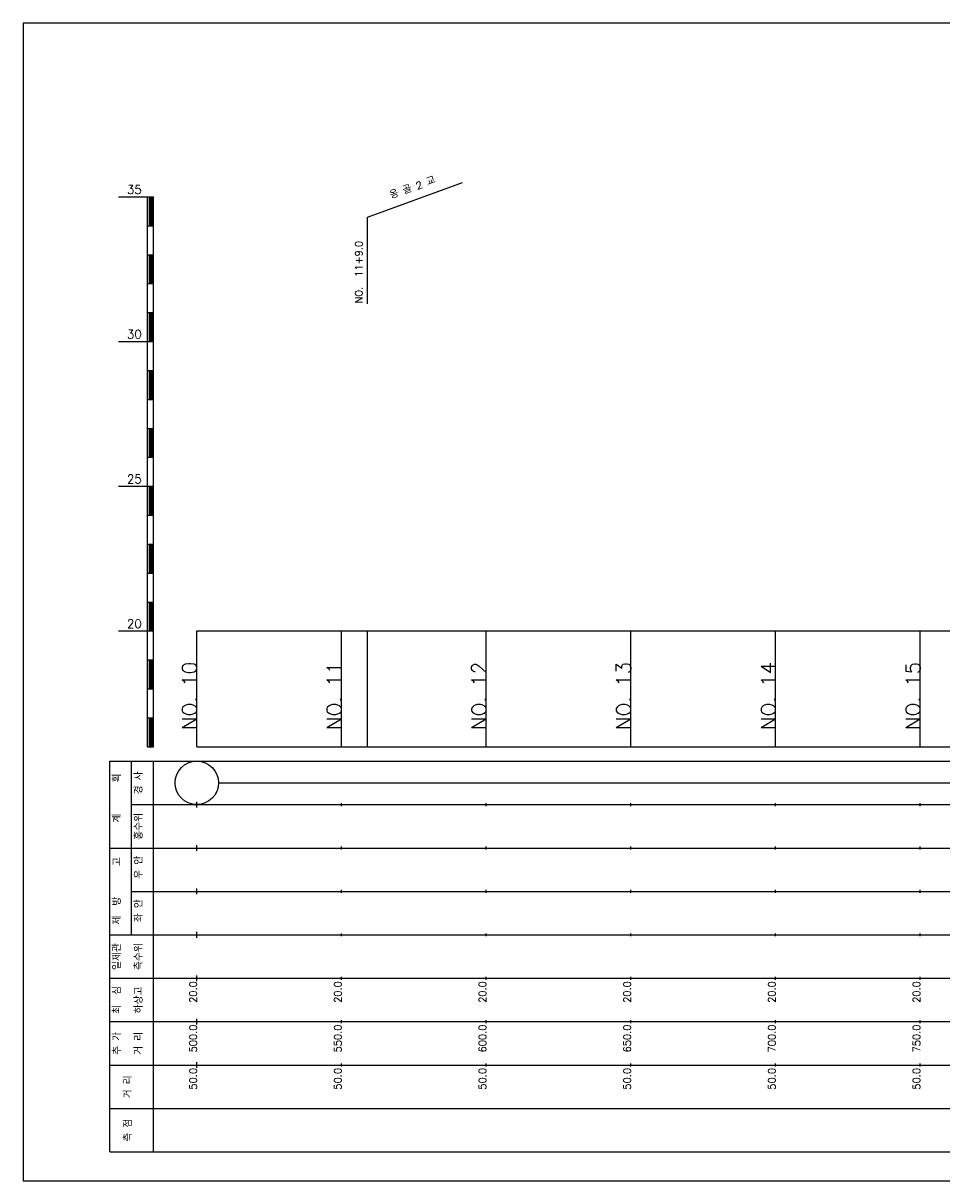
# Model space of a CAD drawing. Extents: x -504 to 685, y -2 to 968.
# Tile 4 of 5: x 50 to 367, y 525 to 925. Entities that reach past the tile are written whole.
import ezdxf
from ezdxf.enums import TextEntityAlignment as Align

# ---------------------------------------------------------------- set-up
doc = ezdxf.new("R2010")
doc.units = 0
doc.header["$LTSCALE"] = 5
for name, color, linetype in [('BOX', 5, 'CONTINUOUS'), ('DT1', 3, 'CONTINUOUS'), ('LT1', 4, 'CONTINUOUS'), ('ST1', 7, 'CONTINUOUS')]:
    doc.layers.add(name, color=color, linetype=linetype)
doc.styles.add('GHS', font='ROMANS.shx', dxfattribs={"bigfont": 'GHS.shx'})

msp = doc.modelspace()

# ---------------------------------------------------------------- linework, layer by layer
at = {"layer": 'BOX'}
msp.add_lwpolyline([(50, 525), (650, 525), (650, 925), (50, 925), (50, 525)], dxfattribs=at)
at = {"layer": 'DT1'}
for p, q in [((110, 704.33), (110, 706.33)), ((160, 704.83), (160, 705.83)), ((210, 704.83), (210, 705.83)), ((260, 704.83), (260, 705.83)), ((310, 704.83), (310, 705.83)), ((360, 704.83), (360, 705.83))]:
    msp.add_line(p, q, dxfattribs=at)
at = {"layer": 'LT1', "linetype": 'CONTINUOUS'}
for p, q in [((169, 858), (201.89, 869.97)), ((169, 828), (169, 858))]:
    msp.add_line(p, q, dxfattribs=at)
at = {"layer": 'LT1'}
for p, q in [((83, 865), (93, 865)), ((93, 675), (93, 865)), ((93, 865), (95, 865)), ((93.5, 864.8), (93.5, 855.2)), ((94, 864.8), (94, 855.2)), ((94.5, 864.8), (94.5, 855.2)), ((95, 675), (95, 865)), ((93, 855), (95, 855)), ((93, 845), (95, 845)), ((93.5, 844.8), (93.5, 835.2)), ((94, 844.8), (94, 835.2)), ((94.5, 844.8), (94.5, 835.2)), ((93, 835), (95, 835)), ((93, 825), (95, 825)), ((93.5, 824.8), (93.5, 815.2)), ((94, 824.8), (94, 815.2)), ((94.5, 824.8), (94.5, 815.2)), ((83, 815), (93, 815)), ((93, 815), (95, 815)), ((93, 805), (95, 805)), ((93.5, 804.8), (93.5, 795.2)), ((94, 804.8), (94, 795.2)), ((94.5, 804.8), (94.5, 795.2)), ((93, 795), (95, 795)), ((93, 785), (95, 785)), ((93.5, 784.8), (93.5, 775.2)), ((94, 784.8), (94, 775.2)), ((94.5, 784.8), (94.5, 775.2)), ((93, 775), (95, 775)), ((83, 765), (93, 765)), ((93, 765), (95, 765)), ((93.5, 764.8), (93.5, 755.2)), ((94, 764.8), (94, 755.2)), ((94.5, 764.8), (94.5, 755.2)), ((93, 755), (95, 755)), ((93, 745), (95, 745)), ((93.5, 744.8), (93.5, 735.2)), ((94, 744.8), (94, 735.2)), ((94.5, 744.8), (94.5, 735.2)), ((93, 735), (95, 735)), ((93, 725), (95, 725)), ((93.5, 724.8), (93.5, 715.2)), ((94, 724.8), (94, 715.2)), ((94.5, 724.8), (94.5, 715.2)), ((83, 715), (93, 715)), ((93, 715), (95, 715)), ((110, 675), (110, 715)), ((160, 675), (160, 715)), ((169, 675), (169, 715)), ((210, 675), (210, 715)), ((260, 675), (260, 715)), ((310, 675), (310, 715)), ((360, 675), (360, 715)), ((93, 705), (95, 705)), ((93.5, 704.8), (93.5, 695.2)), ((94, 704.8), (94, 695.2)), ((94.5, 704.8), (94.5, 695.2)), ((93, 695), (95, 695)), ((93, 685), (95, 685)), ((93.5, 684.8), (93.5, 675.2)), ((94, 684.8), (94, 675.2)), ((94.5, 684.8), (94.5, 675.2)), ((93, 675), (95, 675)), ((110, 675), (610, 675)), ((110, 654), (110, 656)), ((160, 654.5), (160, 655.5)), ((210, 654.5), (210, 655.5)), ((260, 654.5), (260, 655.5)), ((310, 654.5), (310, 655.5)), ((360, 654.5), (360, 655.5)), ((110, 639), (110, 641)), ((160, 639.5), (160, 640.5)), ((210, 639.5), (210, 640.5)), ((260, 639.5), (260, 640.5)), ((310, 639.5), (310, 640.5)), ((360, 639.5), (360, 640.5)), ((110, 624), (110, 626)), ((160, 624.5), (160, 625.5)), ((210, 624.5), (210, 625.5)), ((260, 624.5), (260, 625.5)), ((310, 624.5), (310, 625.5)), ((360, 624.5), (360, 625.5)), ((110, 609), (110, 611)), ((160, 609.5), (160, 610.5)), ((210, 609.5), (210, 610.5)), ((260, 609.5), (260, 610.5)), ((310, 609.5), (310, 610.5)), ((360, 609.5), (360, 610.5)), ((110, 594), (110, 596)), ((160, 594.5), (160, 595.5)), ((210, 594.5), (210, 595.5)), ((260, 594.5), (260, 595.5)), ((310, 594.5), (310, 595.5)), ((360, 594.5), (360, 595.5)), ((110, 579), (110, 581)), ((160, 579.5), (160, 580.5)), ((210, 579.5), (210, 580.5)), ((260, 579.5), (260, 580.5)), ((310, 579.5), (310, 580.5)), ((360, 579.5), (360, 580.5)), ((110, 564), (110, 566)), ((160, 564.5), (160, 565.5)), ((210, 564.5), (210, 565.5)), ((260, 564.5), (260, 565.5)), ((310, 564.5), (310, 565.5)), ((360, 564.5), (360, 565.5))]:
    msp.add_line(p, q, dxfattribs=at)
msp.add_lwpolyline([(110, 715), (160, 715), (210, 715), (260, 715), (310, 715), (360, 715), (410, 715), (460, 715), (510, 715), (560, 715), (610, 715)], dxfattribs=at)
at = {"layer": 'ST1'}
for p, q in [((80, 535), (80, 670)), ((80, 670), (623, 670)), ((87.5, 640), (87.5, 670)), ((95, 535), (95, 670)), ((87.5, 655), (623, 655)), ((80, 640), (623, 640)), ((87.5, 610), (87.5, 640)), ((87.5, 625), (623, 625)), ((80, 610), (623, 610)), ((80, 595), (623, 595)), ((80, 580), (623, 580)), ((80, 565), (623, 565)), ((80, 550), (623, 550)), ((80, 535), (623, 535))]:
    msp.add_line(p, q, dxfattribs=at)
at = {"layer": 'ST1', "linetype": 'CONTINUOUS'}
msp.add_line((117.5, 662.5), (602.5, 662.5), dxfattribs=at)
msp.add_circle((110, 662.5), 7.5, dxfattribs=at)

# ---------------------------------------------------------------- texts
at = {"layer": 'DT1', "style": 'GHS'}
for s, p in [('35', (91, 866)), ('30', (91, 816)), ('25', (91, 766)), ('20', (91, 716))]:
    msp.add_text(s, height=3, dxfattribs=at).set_placement(p, align=Align.RIGHT)
at = {"layer": 'DT1', "linetype": 'CONTINUOUS', "style": 'GHS'}
for s, rotation, p in [('옹 골 2 교', 20, (185, 866.99)), ('  획', 90, (83.75, 662.5)), ('경 사', 90, (91.25, 662.5)), ('   계', 90, (83.75, 647.5)), ('홍수위', 90, (91.25, 647.5)), (' 우 안', 90, (91.25, 632.5)), ('   고', 90, (83.75, 632.5)), (' 제  방', 90, (83.75, 617.5)), (' 좌 안', 90, (91.25, 617.5)), ('일제관', 90, (83.75, 602.5)), ('측수위', 90, (91.25, 602.5)), ('하상고', 90, (91.25, 587.5)), ('최  심', 90, (83.75, 587.5)), ('추 가', 90, (83.75, 572.5)), ('거 리', 90, (91.25, 572.5)), ('거 리', 90, (87.5, 557.5)), ('측 점', 90, (87.5, 542.5))]:
    msp.add_text(s, height=2.5, rotation=rotation, dxfattribs=at).set_placement(p, align=Align.CENTER)
msp.add_text('NO.  11+9.0', height=2.5, rotation=90, dxfattribs=at).set_placement((167.25, 828.12))
at = {"layer": 'DT1', "style": 'GHS'}
for s, height, p in [('NO. 14', 5, (310, 704.33)), ('NO. 10', 5, (110, 704.33)), ('NO. 11', 5, (160, 704.33)), ('NO. 12', 5, (210, 704.33)), ('NO. 13', 5, (260, 704.33)), ('NO. 15', 5, (360, 704.33)), (' 20.0', 2.5, (110, 594)), (' 20.0', 2.5, (160, 594)), (' 20.0', 2.5, (210, 594)), (' 20.0', 2.5, (260, 594)), (' 20.0', 2.5, (310, 594)), (' 20.0', 2.5, (360, 594)), ('   500.0', 2.5, (110, 579)), ('   550.0', 2.5, (160, 579)), ('   600.0', 2.5, (210, 579)), ('   650.0', 2.5, (260, 579)), ('   700.0', 2.5, (310, 579)), ('   750.0', 2.5, (360, 579)), ('  50.0', 2.5, (110, 564)), ('  50.0', 2.5, (160, 564)), ('  50.0', 2.5, (210, 564)), ('  50.0', 2.5, (260, 564)), ('  50.0', 2.5, (310, 564)), ('  50.0', 2.5, (360, 564))]:
    msp.add_text(s, height=height, rotation=90, dxfattribs=at).set_placement(p, align=Align.RIGHT)

doc.saveas('drawing.dxf')
